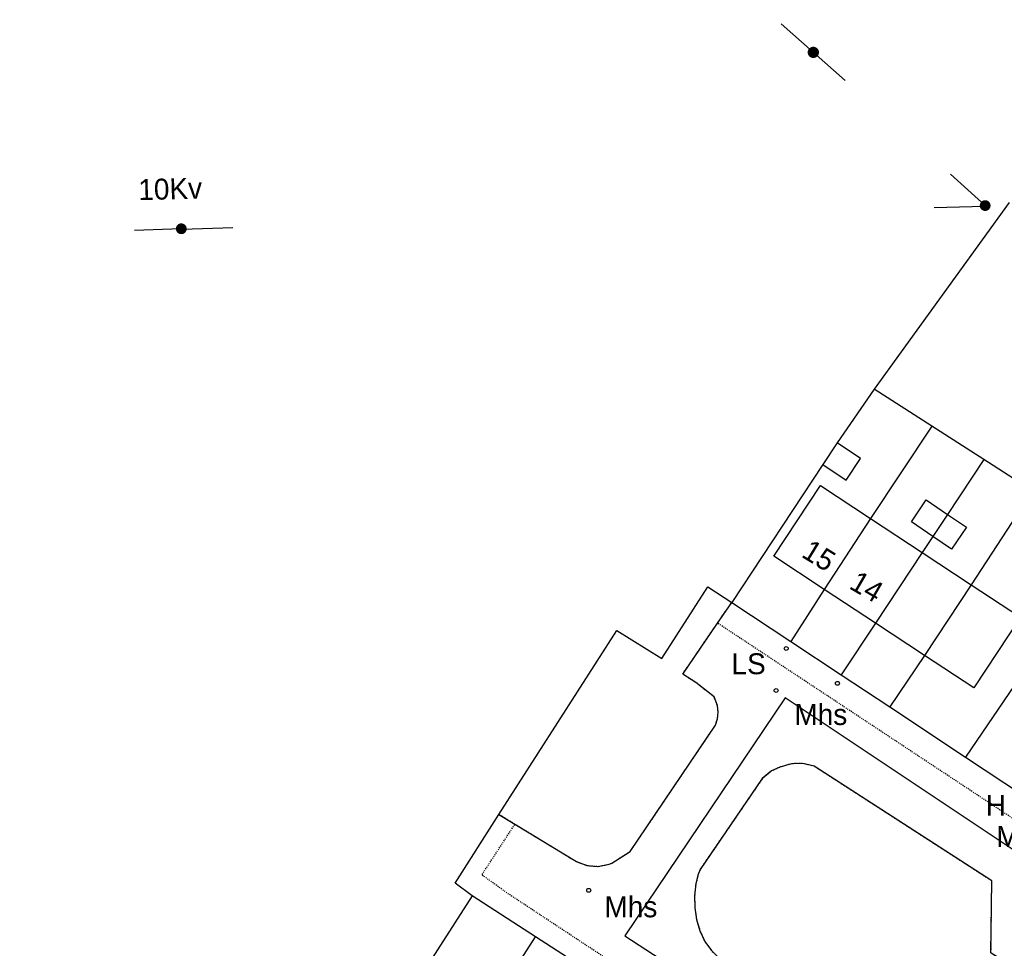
# Model space of a CAD drawing. Header units: metres. Extents: x 611948 to 1225781, y 656699 to 1316021.
# Tile 109 of 169: x 613280 to 613374, y 658484 to 658573. Entities that reach past the tile are written whole.
import ezdxf

# ---------------------------------------------------------------- set-up
doc = ezdxf.new("R2010")
doc.units = ezdxf.units.M
doc.linetypes.add('4696-12$0$PECK', pattern=[0.2, 0.1, -0.1])
for name, color, linetype in [('4696-12$0$BLD_INN_W', 253, 'Continuous'), ('4696-12$0$BLD_OTL_S', 253, 'Continuous'), ('4696-12$0$GEN_LIN_D', 253, 'Continuous'), ('4696-12$0$GEN_PCK_D', 253, '4696-12$0$PECK'), ('4696-12$0$OTHER_SYM', 253, 'Continuous'), ('4696-12$0$POLE_SYMB', 253, 'Continuous'), ('4696-12$0$ROADS', 253, 'Continuous'), ('4696-12$0$ROADS_CTR', 253, 'Continuous'), ('4696-12$0$ROADS_PCK', 253, '4696-12$0$PECK')]:
    doc.layers.add(name, color=color, linetype=linetype)
doc.styles.add('4696-12$0$STANDARD', font='txt')

# ---------------------------------------------------------------- blocks, each defined once
blk = doc.blocks.new('4696-12$0$36', base_point=(144.988486, 310.919762))
blk.add_line((140.875383, 310.92339), (149.050238, 310.92339))
at = {"const_width": 0.539928}
blk.add_lwpolyline([(144.673376, 310.923808, 1), (145.213304, 310.923808, 1)], format="xyb", close=True, dxfattribs=at)
blk = doc.blocks.new('4696-12$0$13', base_point=(160450.170478, 242323.105036))
blk.add_circle((160450.170478, 242323.105036), 0.187958)
blk = doc.blocks.new('4696-12$0$30', base_point=(144.876269, 313.485642))
blk.add_line((144.905875, 313.497659), (149.765037, 313.497659))
blk = doc.blocks.new('4696-12$0$37', base_point=(145.909475, 308.83511))
blk.add_line((145.962562, 308.791096), (150.424369, 308.791096))
at = {"const_width": 0.51646}
blk.add_lwpolyline([(145.704332, 308.791096, 1), (146.220792, 308.791096, 1)], format="xyb", close=True, dxfattribs=at)
blk = doc.blocks.new('4696-12')
at = {"layer": '4696-12$0$BLD_INN_W', "flags": 128}
for points in [[(613361.646, 658525.085), (613357.222, 658518.311)], [(613369.015, 658525.493), (613367.619, 658523.38)], [(613366.593, 658521.83), (613362.13, 658515.079)], [(613371.284, 658518.741), (613366.807, 658512.001)]]:
    blk.add_lwpolyline(points, dxfattribs=at)
at = {"layer": '4696-12$0$BLD_OTL_S', "flags": 128}
for points in [[(613357.092, 658530.251), (613359.314, 658528.764), (613360.7, 658530.837), (613358.479, 658532.324)], [(613358.479, 658532.324), (613357.092, 658530.251)], [(613357.222, 658518.311), (613352.411, 658521.477), (613356.86, 658528.236), (613361.646, 658525.085)], [(613367.619, 658523.38), (613365.557, 658524.78), (613366.98, 658526.876), (613369.015, 658525.493)], [(613361.646, 658525.085), (613357.222, 658518.311)], [(613361.646, 658525.085), (613366.593, 658521.83)], [(613369.015, 658525.493), (613370.823, 658524.266), (613369.399, 658522.171), (613367.619, 658523.38)], [(613369.015, 658525.493), (613367.619, 658523.38)], [(613366.593, 658521.83), (613362.13, 658515.079)], [(613366.593, 658521.83), (613371.284, 658518.741)], [(613371.284, 658518.741), (613375.973, 658515.654), (613371.524, 658508.896), (613366.807, 658512.001)], [(613371.284, 658518.741), (613366.807, 658512.001)], [(613362.13, 658515.079), (613357.222, 658518.311)], [(613366.807, 658512.001), (613362.13, 658515.079)]]:
    blk.add_lwpolyline(points, dxfattribs=at)
at = {"layer": '4696-12$0$GEN_LIN_D', "flags": 128}
for points in [[(613374.91, 658555.3), (613361.986, 658537.465)], [(613361.986, 658537.465), (613358.479, 658532.324)], [(613367.5, 658533.926), (613361.986, 658537.465)], [(613367.5, 658533.926), (613361.646, 658525.085)], [(613372.476, 658530.725), (613367.5, 658533.926)], [(613372.476, 658530.725), (613369.015, 658525.493)], [(613377.132, 658527.729), (613372.476, 658530.725)], [(613357.092, 658530.251), (613348.382, 658517.075)], [(613377.132, 658527.729), (613371.284, 658518.741)], [(613367.619, 658523.38), (613366.593, 658521.83)], [(613326.137, 658496.802), (613337.415, 658514.373), (613341.715, 658511.696), (613346.113, 658518.575), (613348.382, 658517.075)], [(613326.137, 658496.802), (613337.415, 658514.373), (613341.715, 658511.696), (613346.113, 658518.575), (613348.382, 658517.075)], [(613357.222, 658518.311), (613354.044, 658513.325)], [(613347.03, 658515.093), (613348.382, 658517.075)], [(613348.382, 658517.075), (613354.044, 658513.325)], [(613327.665, 658495.871), (613333.536, 658492.28), (613334.54, 658491.913), (613335.605, 658491.827), (613336.655, 658492.028), (613336.933, 658492.134), (613338.687, 658493.264), (613346.826, 658505.32), (613347.022, 658505.928), (613347.087, 658506.564), (613347.018, 658507.199), (613346.698, 658508.045), (613344.941, 658509.405), (613343.704, 658510.216), (613347.03, 658515.093)], [(613362.13, 658515.079), (613358.86, 658510.137)], [(613379.636, 658515.335), (613370.717, 658502.283)], [(613354.044, 658513.325), (613358.86, 658510.137)], [(613366.807, 658512.001), (613363.483, 658507.074)], [(613358.86, 658510.137), (613363.483, 658507.074)], [(613363.483, 658507.074), (613370.717, 658502.283)], [(613385.599, 658486.532), (613380.439, 658478.573), (613373.166, 658483.572), (613373.246, 658490.434), (613356.25, 658501.411), (613355.185, 658501.672), (613354.09, 658501.642), (613352.984, 658501.319), (613352.197, 658500.951), (613351.303, 658500.219), (613345.354, 658491.531), (613345.16, 658490.986), (613344.952, 658490.145), (613344.831, 658488.996), (613344.861, 658487.858), (613345.025, 658486.749), (613345.343, 658485.674), (613345.809, 658484.655), (613346.449, 658483.779), (613347.026, 658483.204), (613347.675, 658482.713), (613348.632, 658482.201), (613378.6, 658462.682)], [(613370.717, 658502.283), (613378.169, 658497.349)], [(613323.562, 658489.023), (613321.962, 658490.208), (613326.137, 658496.802)], [(613326.137, 658496.802), (613327.665, 658495.871)], [(613323.562, 658489.023), (613314.999, 658475.651)], [(613329.621, 658485.097), (613323.562, 658489.023)], [(613326.258, 658479.816), (613329.621, 658485.097)], [(613334.215, 658482.121), (613329.621, 658485.097)]]:
    blk.add_lwpolyline(points, dxfattribs=at)
at = {"layer": '4696-12$0$GEN_PCK_D', "flags": 128}
for points in [[(613347.03, 658515.093), (613348.382, 658517.075)], [(613327.665, 658495.871), (613333.536, 658492.28), (613334.54, 658491.913), (613335.605, 658491.827), (613336.655, 658492.028), (613336.933, 658492.134), (613338.687, 658493.264), (613346.826, 658505.32), (613347.022, 658505.928), (613347.087, 658506.564), (613347.018, 658507.199), (613346.698, 658508.045), (613344.941, 658509.405), (613343.704, 658510.216), (613347.03, 658515.093)], [(613385.599, 658486.532), (613380.439, 658478.573), (613373.166, 658483.572), (613373.246, 658490.434), (613356.25, 658501.411), (613355.185, 658501.672), (613354.09, 658501.642), (613352.984, 658501.319), (613352.197, 658500.951), (613351.303, 658500.219), (613345.354, 658491.531), (613345.16, 658490.986), (613344.952, 658490.145), (613344.831, 658488.996), (613344.861, 658487.858), (613345.025, 658486.749), (613345.343, 658485.674), (613345.809, 658484.655), (613346.449, 658483.779), (613347.026, 658483.204), (613347.675, 658482.713), (613348.632, 658482.201), (613378.6, 658462.682)], [(613326.137, 658496.802), (613327.665, 658495.871)]]:
    blk.add_lwpolyline(points, dxfattribs=at)
at = {"layer": '4696-12$0$ROADS', "flags": 128}
for points in [[(613347.03, 658515.093), (613348.382, 658517.075)], [(613348.382, 658517.075), (613354.044, 658513.325)], [(613327.665, 658495.871), (613333.536, 658492.28), (613334.54, 658491.913), (613335.605, 658491.827), (613336.655, 658492.028), (613336.933, 658492.134), (613338.687, 658493.264), (613346.826, 658505.32), (613347.022, 658505.928), (613347.087, 658506.564), (613347.018, 658507.199), (613346.698, 658508.045), (613344.941, 658509.405), (613343.704, 658510.216), (613347.03, 658515.093)], [(613354.044, 658513.325), (613358.86, 658510.137)], [(613358.86, 658510.137), (613363.483, 658507.074)], [(613363.483, 658507.074), (613370.717, 658502.283)], [(613385.599, 658486.532), (613380.439, 658478.573), (613373.166, 658483.572), (613373.246, 658490.434), (613356.25, 658501.411), (613355.185, 658501.672), (613354.09, 658501.642), (613352.984, 658501.319), (613352.197, 658500.951), (613351.303, 658500.219), (613345.354, 658491.531), (613345.16, 658490.986), (613344.952, 658490.145), (613344.831, 658488.996), (613344.861, 658487.858), (613345.025, 658486.749), (613345.343, 658485.674), (613345.809, 658484.655), (613346.449, 658483.779), (613347.026, 658483.204), (613347.675, 658482.713), (613348.632, 658482.201), (613378.6, 658462.682)], [(613370.717, 658502.283), (613378.169, 658497.349)], [(613323.562, 658489.023), (613321.962, 658490.208), (613326.137, 658496.802)], [(613326.137, 658496.802), (613327.665, 658495.871)], [(613329.621, 658485.097), (613323.562, 658489.023)], [(613334.215, 658482.121), (613329.621, 658485.097)]]:
    blk.add_lwpolyline(points, dxfattribs=at)
at = {"layer": '4696-12$0$ROADS_CTR', "flags": 128}
blk.add_lwpolyline([(613385.599, 658486.532), (613353.492, 658507.937), (613338.179, 658485.175), (613385.657, 658454.27)], dxfattribs=at)
at = {"layer": '4696-12$0$ROADS_PCK', "flags": 128}
for points in [[(613387.046, 658488.608), (613347.03, 658515.093)], [(613280.321, 658429.094), (613282.176, 658431.931), (613306.288, 658416.552), (613336.211, 658396.637), (613337.413, 658396.273), (613338.651, 658396.051), (613339.906, 658395.976), (613341.16, 658396.049), (613342.091, 658396.199), (613343.305, 658396.526), (613343.881, 658396.952), (613344.447, 658397.719), (613365.983, 658430.755), (613375.928, 658446.543), (613378.424, 658450.916), (613378.651, 658452.156), (613378.57, 658453.469), (613378.19, 658454.671), (613377.698, 658455.42), (613376.905, 658456.315), (613375.976, 658457.068), (613352.452, 658472.402), (613326.962, 658489.249), (613324.5, 658491.019), (613327.665, 658495.871)]]:
    blk.add_lwpolyline(points, dxfattribs=at)
at = {"layer": '4696-12$0$OTHER_SYM'}
for p in [(613358.493, 658509.333), (613352.628, 658508.646), (613334.714, 658489.539)]:
    blk.add_blockref('4696-12$0$13', p, dxfattribs=at)
at = {"layer": '4696-12$0$POLE_SYMB'}
for name, p, rotation in [('4696-12$0$36', (613356.154, 658569.702), 138.4800000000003), ('4696-12$0$37', (613372.622, 658554.951), 137.8970000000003), ('4696-12$0$30', (613372.622, 658554.951), 181.7060000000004), ('4696-12$0$37', (613295.824, 658552.759), 182.0110000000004), ('4696-12$0$30', (613295.824, 658552.759), 1.778000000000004)]:
    blk.add_blockref(name, p, dxfattribs=dict(at, rotation=rotation))
blk.add_blockref('4696-12$0$13', (613353.592, 658512.663), dxfattribs=at)
at = {"layer": '4696-12$0$BLD_OTL_S', "style": '4696-12$0$STANDARD'}
for s, rotation, p in [('15', -31.50001, (613354.941, 658521.485)), ('14', -30.10001, (613359.503, 658518.46))]:
    blk.add_text(s, height=2, rotation=rotation, dxfattribs=at).set_placement(p)
at = {"layer": '4696-12$0$OTHER_SYM', "style": '4696-12$0$STANDARD'}
for s, p in [('Mhs', (613354.375, 658505.356)), ('H', (613372.654, 658496.669)), ('Mh', (613373.668, 658493.69)), ('Mhs', (613336.218, 658486.969))]:
    blk.add_text(s, height=2, rotation=-0.1, dxfattribs=at).set_placement(p)
at = {"layer": '4696-12$0$POLE_SYMB', "style": '4696-12$0$STANDARD'}
for s, rotation, p in [('10Kv', 1.6, (613291.688, 658555.531)), ('LS', -0.1, (613348.362, 658510.207))]:
    blk.add_text(s, height=2, rotation=rotation, dxfattribs=at).set_placement(p)
blk = doc.blocks.new('OS Mapping')
blk.add_blockref('4696-12', (0, 0))

msp = doc.modelspace()

# ---------------------------------------------------------------- block references
msp.add_blockref('OS Mapping', (0, 0))

doc.saveas('drawing.dxf')
